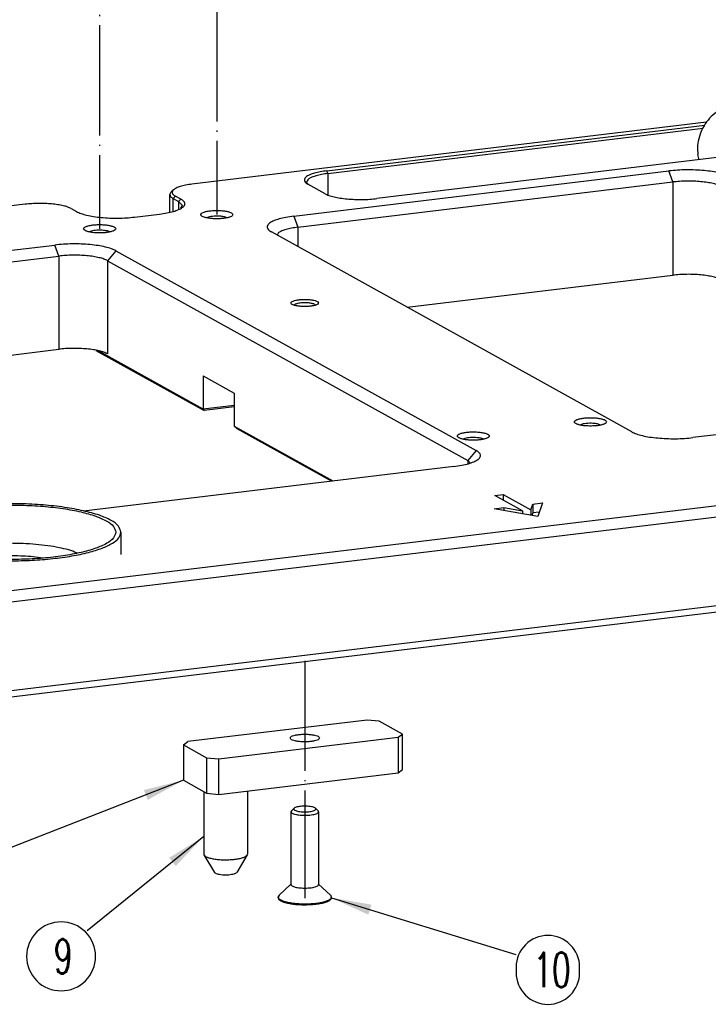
# Model space of a CAD drawing. Header units: inches. Extents: x -399 to 442, y -299 to 295.
# Tile 9 of 138: x -96 to -36, y -123 to -37. Entities that reach past the tile are written whole.
import ezdxf

# ---------------------------------------------------------------- set-up
doc = ezdxf.new("R2010")
doc.units = ezdxf.units.IN
doc.linetypes.add('DOT_CENTER', pattern=[14, 12, -1, 0, -1])
doc.layers.add('1', color=7, linetype='Continuous')
doc.styles.add('CONVERTER_13', font='txt.shx', dxfattribs={"width": 0.63})
doc.dimstyles.get("Standard").update_dxf_attribs({"dimtxt": 0.18, "dimasz": 0.18, "dimexe": 0.18, "dimexo": 0.0625, "dimgap": 0.09, "dimtad": 0, "dimtih": 1, "dimtoh": 1, "dimdec": 4, "dimzin": 0, "dimdsep": 46, "dimtxsty": 'Standard', "dimcen": 0.09, "dimadec": 0, "dimazin": 0, "dimtfac": 1, "dimtdec": 4, "dimtofl": 0, "dimtmove": 0, "dimatfit": 3, "dimfxl": 1, "dimtolj": 1, "dimtzin": 0, "dimarcsym": 0})

# ---------------------------------------------------------------- blocks, each defined once
blk = doc.blocks.new('0515-2033', base_point=(-91.36, -142.86))
at = {"color": 7, "linetype": 'Continuous'}
for p, q in [((-89.91, -132.63), (-89.96, -132.73)), ((-89.96, -132.73), (-89.96, -140.65)), ((-89.62, -132.36), (-89.91, -132.63)), ((-87.02, -132.63), (-87.3, -132.36)), ((-86.96, -132.73), (-86.96, -140.65)), ((-89.96, -140.6), (-91.25, -141.8)), ((-85.67, -141.8), (-86.96, -140.6)), ((-91.25, -141.8), (-91.36, -142)), ((-91.36, -142.1), (-91.36, -142)), ((-85.56, -142.1), (-85.56, -142))]:
    blk.add_line(p, q, dxfattribs=at)
for points, knots in [([(-89.96, -132.73), (-89.95, -132.76), (-89.93, -132.83), (-89.82, -132.9), (-89.68, -132.96), (-89.48, -133.02), (-89.24, -133.07), (-89.06, -133.09), (-88.97, -133.1)], [0, 0, 0, 0, 0.084402, 0.203023, 0.366819, 0.574932, 0.821551, 1.098129, 1.098129, 1.098129, 1.098129]), ([(-89.62, -132.36), (-89.64, -132.38), (-89.68, -132.43), (-89.63, -132.53), (-89.51, -132.59), (-89.34, -132.66), (-89.12, -132.7), (-88.96, -132.72), (-88.87, -132.73)], [0, 0, 0, 0, 0.0878316, 0.1702921, 0.2956576, 0.4753832, 0.7045792, 0.9719679, 0.9719679, 0.9719679, 0.9719679]), ([(-87.3, -132.36), (-87.34, -132.33), (-87.44, -132.27), (-87.63, -132.21), (-87.88, -132.17), (-88.16, -132.14), (-88.46, -132.13), (-88.76, -132.14), (-89.04, -132.17), (-89.29, -132.21), (-89.48, -132.27), (-89.58, -132.33), (-89.62, -132.36)], [0, 0, 0, 0, 0.142283, 0.343536, 0.595912, 0.885204, 1.193765, 1.502326, 1.791619, 2.043996, 2.24525, 2.387535, 2.387535, 2.387535, 2.387535]), ([(-88.97, -133.1), (-88.86, -133.1), (-88.62, -133.12), (-88.27, -133.12), (-87.93, -133.1), (-87.61, -133.06), (-87.35, -133), (-87.15, -132.92), (-87, -132.85), (-86.97, -132.76), (-86.96, -132.73)], [0, 0, 0, 0, 0.350368, 0.709462, 1.058096, 1.377822, 1.652321, 1.869104, 2.022623, 2.12442, 2.12442, 2.12442, 2.12442]), ([(-88.87, -132.73), (-88.76, -132.74), (-88.55, -132.76), (-88.23, -132.75), (-87.93, -132.72), (-87.66, -132.68), (-87.46, -132.62), (-87.32, -132.55), (-87.24, -132.44), (-87.28, -132.39), (-87.3, -132.36)], [0, 0, 0, 0, 0.320798, 0.647858, 0.958474, 1.231461, 1.449434, 1.602271, 1.697818, 1.79262, 1.79262, 1.79262, 1.79262]), ([(-86.96, -132.73), (-86.96, -132.71), (-86.97, -132.67), (-87, -132.64), (-87.02, -132.63)], [0, 0, 0, 0, 0.0542728, 0.1201718, 0.1201718, 0.1201718, 0.1201718]), ([(-89.96, -140.65), (-89.95, -140.68), (-89.93, -140.75), (-89.82, -140.82), (-89.68, -140.88), (-89.48, -140.94), (-89.24, -140.99), (-89.06, -141.01), (-88.97, -141.02)], [0, 0, 0, 0, 0.084401, 0.203021, 0.366815, 0.574928, 0.821547, 1.098125, 1.098125, 1.098125, 1.098125]), ([(-88.97, -141.02), (-88.86, -141.03), (-88.62, -141.04), (-88.27, -141.04), (-87.93, -141.02), (-87.61, -140.98), (-87.35, -140.92), (-87.15, -140.84), (-87, -140.77), (-86.97, -140.68), (-86.96, -140.65)], [0, 0, 0, 0, 0.350364, 0.709453, 1.058084, 1.377808, 1.652307, 1.869094, 2.022617, 2.124417, 2.124417, 2.124417, 2.124417]), ([(-91.36, -142), (-91.34, -142.06), (-91.31, -142.19), (-91.1, -142.32), (-90.81, -142.45), (-90.43, -142.56), (-89.96, -142.65), (-89.63, -142.69), (-89.45, -142.71)], [0, 0, 0, 0, 0.163176, 0.39251, 0.709183, 1.111539, 1.588342, 2.123065, 2.123065, 2.123065, 2.123065]), ([(-91.36, -142.1), (-91.34, -142.15), (-91.31, -142.28), (-91.1, -142.42), (-90.81, -142.55), (-90.43, -142.66), (-89.96, -142.75), (-89.63, -142.79), (-89.45, -142.81)], [0, 0, 0, 0, 0.163177, 0.392512, 0.709186, 1.111542, 1.588344, 2.123067, 2.123067, 2.123067, 2.123067]), ([(-89.45, -142.71), (-89.23, -142.73), (-88.77, -142.76), (-88.09, -142.75), (-87.43, -142.71), (-86.83, -142.63), (-86.31, -142.52), (-85.93, -142.38), (-85.64, -142.23), (-85.58, -142.07), (-85.56, -142)], [0, 0, 0, 0, 0.677372, 1.371612, 2.045632, 2.663764, 3.194459, 3.613575, 3.910382, 4.107192, 4.107192, 4.107192, 4.107192]), ([(-89.45, -142.81), (-89.23, -142.82), (-88.77, -142.86), (-88.09, -142.85), (-87.43, -142.81), (-86.83, -142.73), (-86.31, -142.62), (-85.93, -142.47), (-85.64, -142.32), (-85.58, -142.16), (-85.56, -142.1)], [0, 0, 0, 0, 0.677376, 1.371621, 2.045644, 2.663777, 3.194472, 3.613585, 3.910387, 4.107196, 4.107196, 4.107196, 4.107196]), ([(-85.56, -142), (-85.57, -141.97), (-85.58, -141.89), (-85.64, -141.83), (-85.67, -141.8)], [0, 0, 0, 0, 0.1049252, 0.2323252, 0.2323252, 0.2323252, 0.2323252])]:
    blk.add_open_spline(points, degree=3, knots=knots, dxfattribs=at)
at = {"layer": '1', "color": 1, "linetype": 'DOT_CENTER'}
blk.add_line((-88.46, -116.3), (-88.46, -142.15), dxfattribs=at)
blk = doc.blocks.new('N2360-21082__12', base_point=(-101.66, -139.6))
at = {"color": 7, "linetype": 'Continuous'}
for p, q in [((-81.69, -122.76), (-101.18, -125.11)), ((-80.37, -122.88), (-81.69, -122.76)), ((-77.83, -124.29), (-80.37, -122.88)), ((-101.66, -125.45), (-101.18, -125.11)), ((-97.8, -126.98), (-78.31, -124.63)), ((-78.31, -124.63), (-77.83, -124.29)), ((-78.31, -124.63), (-78.31, -128.5)), ((-77.83, -128.15), (-77.83, -124.29)), ((-101.66, -125.45), (-101.66, -129.31)), ((-101.66, -125.45), (-99.13, -126.86)), ((-99.13, -126.86), (-99.13, -130.72)), ((-99.13, -126.86), (-97.8, -126.98)), ((-97.8, -130.85), (-97.8, -126.98)), ((-97.8, -130.85), (-78.31, -128.5)), ((-78.31, -128.5), (-77.83, -128.15)), ((-101.66, -129.31), (-99.13, -130.72)), ((-99.45, -130.54), (-99.45, -137.34)), ((-94.69, -130.47), (-94.69, -137.34)), ((-99.13, -130.72), (-97.8, -130.85)), ((-99.42, -137.44), (-98.28, -139.33)), ((-94.72, -137.44), (-95.86, -139.33)), ((-94.69, -137.34), (-94.72, -137.44)), ((-94.69, -137.32), (-94.69, -137.34))]:
    blk.add_line(p, q, dxfattribs=at)
for points, knots in [([(-90.06, -124.71), (-90.04, -124.76), (-89.99, -124.87), (-89.77, -124.95), (-89.49, -125.04), (-89.11, -125.1), (-88.68, -125.13), (-88.24, -125.13), (-87.81, -125.1), (-87.44, -125.04), (-87.14, -124.95), (-86.94, -124.87), (-86.83, -124.71), (-86.94, -124.56), (-87.14, -124.47), (-87.44, -124.39), (-87.81, -124.33), (-88.24, -124.3), (-88.68, -124.3), (-89.11, -124.33), (-89.49, -124.39), (-89.77, -124.47), (-89.99, -124.56), (-90.04, -124.67), (-90.06, -124.71)], [0, 0, 0, 0, 0.133462, 0.350914, 0.662162, 1.050539, 1.488759, 1.944166, 2.382386, 2.770763, 3.082011, 3.299464, 3.432925, 3.566386, 3.78384, 4.095087, 4.483464, 4.921684, 5.377091, 5.815312, 6.203688, 6.514936, 6.732388, 6.86585, 6.86585, 6.86585, 6.86585]), ([(-99.45, -137.34), (-99.45, -137.36), (-99.45, -137.39), (-99.43, -137.42), (-99.42, -137.44)], [0, 0, 0, 0, 0.0483552, 0.1005195, 0.1005195, 0.1005195, 0.1005195]), ([(-99.42, -137.44), (-99.37, -137.49), (-99.25, -137.62), (-98.95, -137.73), (-98.55, -137.83), (-98.07, -137.91), (-97.53, -137.96), (-97.16, -137.96), (-96.97, -137.96)], [0, 0, 0, 0, 0.213597, 0.528629, 0.942317, 1.436912, 1.987062, 2.563078, 2.563078, 2.563078, 2.563078]), ([(-96.97, -137.96), (-96.79, -137.95), (-96.44, -137.95), (-95.94, -137.89), (-95.5, -137.82), (-95.15, -137.71), (-94.88, -137.61), (-94.76, -137.49), (-94.72, -137.44)], [0, 0, 0, 0, 0.536956, 1.042911, 1.493922, 1.869937, 2.157453, 2.355723, 2.355723, 2.355723, 2.355723]), ([(-98.28, -139.33), (-98.25, -139.36), (-98.17, -139.43), (-97.97, -139.49), (-97.71, -139.55), (-97.4, -139.59), (-97.07, -139.6), (-96.74, -139.59), (-96.43, -139.55), (-96.17, -139.49), (-95.97, -139.43), (-95.89, -139.36), (-95.86, -139.33)], [0, 0, 0, 0, 0.132607, 0.336515, 0.605845, 0.923336, 1.266183, 1.609031, 1.926521, 2.19585, 2.399757, 2.532363, 2.532363, 2.532363, 2.532363])]:
    blk.add_open_spline(points, degree=3, knots=knots, dxfattribs=at)
blk = doc.blocks.new('N2390-60305__17', base_point=(-318.01, -142.86))
for name, p in [('0515-2033', (-91.36, -142.86)), ('N2360-21082__12', (-101.66, -139.6))]:
    blk.add_blockref(name, p)
blk = doc.blocks.new('E6980-21791_2__33', base_point=(-132.45, -105.43))
at = {"color": 7, "linetype": 'Continuous'}
for p, q in [((-132.45, -102.32), (-132.45, -104.74)), ((-108.45, -102.32), (-108.45, -104.74))]:
    blk.add_line(p, q, dxfattribs=at)
at = {"color": 1, "linetype": 'Continuous'}
for p, q in [((-127.6, -104.54), (-127.71, -104.59)), ((-122.77, -104.98), (-123.96, -105.13)), ((-116.92, -105.13), (-118.25, -104.97)), ((-113.19, -104.59), (-113.26, -104.56))]:
    blk.add_line(p, q, dxfattribs=at)
at = {"color": 7, "linetype": 'Continuous'}
for points, knots in [([(-121.91, -99.24), (-122.62, -99.27), (-124, -99.34), (-125.98, -99.55), (-127.79, -99.85), (-129.36, -100.22), (-130.65, -100.65), (-131.6, -101.14), (-132.29, -101.67), (-132.4, -102.13), (-132.45, -102.32)], [0, 0, 0, 0, 2.124368, 4.1398, 5.986399, 7.61164, 8.974032, 10.049169, 10.843938, 11.43668, 11.43668, 11.43668, 11.43668]), ([(-109, -102.32), (-109.06, -102.11), (-109.22, -101.58), (-110.1, -101.03), (-111.28, -100.51), (-112.88, -100.07), (-114.8, -99.72), (-116.96, -99.48), (-119.27, -99.36), (-121.63, -99.36), (-123.94, -99.48), (-126.1, -99.72), (-128.02, -100.07), (-129.61, -100.51), (-130.82, -101.03), (-131.63, -101.58), (-132.01, -102.32), (-131.63, -103.07), (-130.82, -103.62), (-129.61, -104.14), (-128.02, -104.57), (-126.1, -104.93), (-123.94, -105.17), (-121.63, -105.29), (-119.27, -105.29), (-116.96, -105.17), (-114.8, -104.93), (-112.88, -104.57), (-111.28, -104.14), (-110.1, -103.62), (-109.22, -103.07), (-109.06, -102.54), (-109, -102.32)], [0, 0, 0, 0, 0.665008, 1.610693, 2.922303, 4.58886, 6.559346, 8.760572, 11.105507, 13.499208, 15.844142, 18.045369, 20.015854, 21.682412, 22.994021, 23.939707, 24.604715, 25.269722, 26.215408, 27.527017, 29.193575, 31.164061, 33.365287, 35.710221, 38.103923, 40.448857, 42.650083, 44.62057, 46.287126, 47.598736, 48.544421, 49.209429, 49.209429, 49.209429, 49.209429]), ([(-108.45, -102.32), (-108.52, -102.09), (-108.69, -101.53), (-109.63, -100.95), (-110.89, -100.41), (-112.6, -99.95), (-114.64, -99.58), (-116.94, -99.33), (-119.39, -99.2), (-121.07, -99.23), (-121.91, -99.24)], [0, 0, 0, 0, 0.705154, 1.712316, 3.111382, 4.888978, 6.988875, 9.331094, 11.820903, 14.355306, 14.355306, 14.355306, 14.355306]), ([(-132.45, -102.32), (-132.39, -102.54), (-132.25, -103.05), (-131.44, -103.6), (-130.34, -104.12), (-128.84, -104.57), (-127.04, -104.94), (-124.99, -105.22), (-122.76, -105.39), (-120.45, -105.45), (-118.14, -105.39), (-115.91, -105.22), (-113.86, -104.94), (-112.06, -104.57), (-110.56, -104.12), (-109.46, -103.6), (-108.65, -103.05), (-108.51, -102.54), (-108.45, -102.32)], [0, 0, 0, 0, 0.648305, 1.545948, 2.778026, 4.342833, 6.201838, 8.296237, 10.554281, 12.896126, 15.237972, 17.496018, 19.590421, 21.449431, 23.014243, 24.246327, 25.143976, 25.792284, 25.792284, 25.792284, 25.792284])]:
    blk.add_open_spline(points, degree=3, knots=knots, dxfattribs=at)
at = {"color": 1, "linetype": 'Continuous'}
for points, knots in [([(-120.52, -103.53), (-120.98, -103.54), (-121.9, -103.55), (-123.25, -103.64), (-124.53, -103.79), (-125.69, -103.99), (-126.71, -104.22), (-127.32, -104.44), (-127.6, -104.54)], [0, 0, 0, 0, 1.39983, 2.762242, 4.052787, 5.239499, 6.294238, 7.194375, 7.194375, 7.194375, 7.194375]), ([(-113.26, -104.56), (-113.55, -104.45), (-114.17, -104.22), (-115.22, -103.99), (-116.41, -103.78), (-117.71, -103.64), (-119.1, -103.54), (-120.04, -103.54), (-120.52, -103.53)], [0, 0, 0, 0, 0.915647, 1.993443, 3.209228, 4.532811, 5.929848, 7.363349, 7.363349, 7.363349, 7.363349]), ([(-118.25, -104.97), (-118.62, -104.95), (-119.38, -104.9), (-120.51, -104.89), (-121.65, -104.91), (-122.4, -104.96), (-122.77, -104.98)], [0, 0, 0, 0, 1.122363, 2.265203, 3.406834, 4.525599, 4.525599, 4.525599, 4.525599])]:
    blk.add_open_spline(points, degree=3, knots=knots, dxfattribs=at)
blk = doc.blocks.new('bushings__36', base_point=(-253.31, -105.43))
blk.add_blockref('E6980-21791_2__33', (-132.45, -105.43))
blk = doc.blocks.new('23796-0S111__56', base_point=(-40.95, -64.93))
at = {"color": 7, "linetype": 'Continuous'}
for p, q in [((-33.77, -58.56), (-40.66, -59.39)), ((-39.28, -59.23), (-38.63, -58.88)), ((-36.66, -58.8), (-36.45, -58.89)), ((-27.22, -62.2), (-33.77, -58.56)), ((-40.66, -59.39), (-40.66, -61.41)), ((-34.11, -63.03), (-40.66, -59.39)), ((-40.91, -61.09), (-40.66, -60.66)), ((-40.95, -61.24), (-40.91, -61.09)), ((-27.22, -62.2), (-34.11, -63.03)), ((-34.11, -63.03), (-34.11, -64.93)), ((-27.22, -62.2), (-27.22, -64.8))]:
    blk.add_line(p, q, dxfattribs=at)
for points, knots in [([(-36.66, -58.8), (-36.82, -58.76), (-37.14, -58.68), (-37.64, -58.67), (-38.15, -58.73), (-38.47, -58.83), (-38.63, -58.88)], [0, 0, 0, 0, 0.489179, 0.985166, 1.489993, 2.004823, 2.004823, 2.004823, 2.004823]), ([(-32.32, -59.92), (-32.35, -59.84), (-32.43, -59.64), (-32.8, -59.47), (-33.3, -59.31), (-33.95, -59.19), (-34.71, -59.11), (-35.52, -59.08), (-36.33, -59.11), (-37.09, -59.19), (-37.74, -59.31), (-38.25, -59.47), (-38.59, -59.64), (-38.77, -59.92), (-38.59, -60.19), (-38.25, -60.36), (-37.74, -60.53), (-37.09, -60.65), (-36.33, -60.73), (-35.52, -60.75), (-34.71, -60.73), (-33.95, -60.65), (-33.3, -60.53), (-32.8, -60.36), (-32.43, -60.19), (-32.35, -59.99), (-32.32, -59.92)], [0, 0, 0, 0, 0.240498, 0.617454, 1.154144, 1.829828, 2.60603, 3.434731, 4.263433, 5.039635, 5.715319, 6.252009, 6.628965, 6.869463, 7.109961, 7.486917, 8.023607, 8.699291, 9.475493, 10.304194, 11.132896, 11.909098, 12.584782, 13.121472, 13.498428, 13.738926, 13.738926, 13.738926, 13.738926]), ([(-28.94, -61.79), (-28.97, -61.72), (-29.05, -61.52), (-29.42, -61.35), (-29.92, -61.18), (-30.57, -61.06), (-31.33, -60.98), (-32.14, -60.96), (-32.95, -60.98), (-33.71, -61.06), (-34.36, -61.18), (-34.87, -61.35), (-35.21, -61.52), (-35.39, -61.79), (-35.21, -62.07), (-34.87, -62.24), (-34.36, -62.4), (-33.71, -62.53), (-32.95, -62.6), (-32.14, -62.63), (-31.33, -62.6), (-30.57, -62.53), (-29.92, -62.4), (-29.42, -62.24), (-29.05, -62.07), (-28.97, -61.87), (-28.94, -61.79)], [0, 0, 0, 0, 0.240498, 0.617454, 1.154144, 1.829828, 2.60603, 3.434731, 4.263433, 5.039635, 5.715319, 6.252009, 6.628965, 6.869463, 7.109961, 7.486917, 8.023607, 8.699291, 9.475493, 10.304194, 11.132896, 11.909098, 12.584782, 13.121472, 13.498428, 13.738926, 13.738926, 13.738926, 13.738926])]:
    blk.add_open_spline(points, degree=3, knots=knots, dxfattribs=at)
blk = doc.blocks.new('bearing_HK0509__57', base_point=(-45.82, -61.8))
at = {"color": 7, "linetype": 'Continuous'}
for p, q in [((-35.7, -58.34), (-39.51, -56.23)), ((-35.7, -58.34), (-35.15, -58.73)), ((-41.05, -59.91), (-40.66, -59.47)), ((-40.58, -59.39), (-40.24, -59.01)), ((-41.71, -61.33), (-41.63, -60.99)), ((-45.58, -61.8), (-45.73, -61.24))]:
    blk.add_line(p, q, dxfattribs=at)
for points, knots in [([(-39.51, -56.23), (-39.78, -56.1), (-40.33, -55.85), (-41.25, -55.75), (-42.18, -55.87), (-43.09, -56.21), (-43.92, -56.75), (-44.64, -57.46), (-45.21, -58.31), (-45.59, -59.26), (-45.8, -60.25), (-45.75, -60.91), (-45.73, -61.24)], [0, 0, 0, 0, 0.895035, 1.803412, 2.735282, 3.695498, 4.682996, 5.691466, 6.710824, 7.729111, 8.73455, 9.717589, 9.717589, 9.717589, 9.717589]), ([(-35.7, -58.34), (-35.94, -58.23), (-36.41, -58.01), (-37.2, -57.88), (-38, -57.91), (-38.8, -58.12), (-39.57, -58.48), (-40.01, -58.83), (-40.24, -59.01)], [0, 0, 0, 0, 0.774456, 1.557673, 2.356822, 3.176314, 4.017254, 4.877514, 4.877514, 4.877514, 4.877514]), ([(-41.05, -59.91), (-41.16, -60.08), (-41.39, -60.43), (-41.55, -60.81), (-41.63, -60.99)], [0, 0, 0, 0, 0.614002, 1.227638, 1.227638, 1.227638, 1.227638])]:
    blk.add_open_spline(points, degree=3, knots=knots, dxfattribs=at)
blk = doc.blocks.new('bearing_assy2_2__58', base_point=(-45.82, -64.93))
for name, p in [('bearing_HK0509__57', (-45.82, -61.8)), ('23796-0S111__56', (-40.95, -64.93))]:
    blk.add_blockref(name, p)
blk = doc.blocks.new('bearings__66', base_point=(-357.1, -124.31))
blk.add_blockref('bearing_assy2_2__58', (-45.82, -64.93))
blk = doc.blocks.new('E6980-24110__67', base_point=(-386.38, -128.07))
at = {"color": 7, "linetype": 'Continuous'}
for p, q in [((-44.77, -57.7), (-100.72, -64.46)), ((-86.06, -63), (-44.98, -58.04)), ((-85.95, -63.3), (-45.16, -58.38)), ((-40.96, -61.24), (-80.61, -66.03)), ((-89.66, -67.94), (-48.87, -63.02)), ((-89.23, -69.14), (-48.45, -64.22)), ((-103.13, -65.58), (-102.99, -65.3)), ((-102.75, -65.08), (-102.99, -65.3)), ((-88.26, -64.28), (-88.07, -64.49)), ((-86.26, -65.49), (-88.12, -64.46)), ((-103.13, -67.5), (-103.13, -65.58)), ((-102.76, -66.01), (-102.17, -66.34)), ((-101.94, -66.07), (-102.53, -65.75)), ((-101.75, -66.78), (-102.17, -66.34)), ((-118.84, -66.64), (-171.78, -73.03)), ((-113.86, -67.11), (-113.27, -67.44)), ((-101.92, -67.07), (-101.75, -66.78)), ((-106.96, -68.04), (-104.24, -67.71)), ((-98.94, -68.04), (-99.13, -68.12)), ((-96.91, -68.11), (-97.18, -68.02)), ((-111.69, -69.57), (-111.88, -69.65)), ((-109.65, -69.65), (-109.92, -69.55)), ((-52.91, -91.4), (-92.07, -69.66)), ((-91.3, -69.73), (-91.46, -70)), ((-156.41, -76), (-115.63, -71.08)), ((-108.99, -71.7), (-69.82, -93.44)), ((-155.99, -77.2), (-115.21, -72.28)), ((-109.89, -72.78), (-70.72, -94.52)), ((-77.33, -77.85), (-48.45, -74.36)), ((-89.59, -77.57), (-89.62, -77.62)), ((-87.3, -77.62), (-87.37, -77.54)), ((-144.08, -85.91), (-115.21, -82.42)), ((-184.34, -116.4), (88.64, -83.45)), ((-111.18, -82.54), (-99.39, -89.08)), ((-99.51, -88.92), (-110.95, -82.57)), ((89.07, -84.65), (-183.91, -117.6)), ((-99.51, -85.3), (-96.13, -87.18)), ((-99.51, -85.3), (-99.51, -88.92)), ((-96.13, -87.18), (-96.13, -90.8)), ((-5.48, -87.11), (-46.26, -92.03)), ((-96.13, -88.52), (-99.51, -88.92)), ((-96.13, -88.69), (-99.39, -89.08)), ((-99.51, -88.92), (-99.39, -89.08)), ((-96.13, -90.8), (-85.41, -96.75)), ((-96.13, -90.8), (-95.8, -91.07)), ((-58.32, -90.58), (-58.51, -90.66)), ((-56.29, -90.66), (-56.56, -90.56)), ((-85.54, -96.77), (-95.8, -91.07)), ((-71.06, -92.12), (-71.25, -92.2)), ((-69.03, -92.2), (-69.3, -92.1)), ((-72.24, -95.16), (-112.51, -100.03)), ((-70.47, -94.79), (-70.72, -94.52)), ((-67.81, -98.34), (-66.9, -98.23)), ((-64.8, -100.01), (-67.81, -98.34)), ((-66.9, -98.23), (-66.9, -98.84)), ((-66.9, -98.23), (-63.89, -99.9)), ((54.82, -99.13), (-139.15, -122.54)), ((53.82, -98.57), (-138.64, -121.79)), ((-63.89, -99.9), (-63.68, -99.27)), ((-63.68, -99.27), (-62.63, -99.14)), ((-63.68, -99.27), (-63.68, -100.23)), ((-62.63, -99.14), (-63.13, -100.63)), ((-67.86, -99.77), (-66.81, -99.64)), ((-63.13, -100.63), (-67.86, -99.77)), ((-66.81, -99.64), (-64.8, -100.01)), ((-66.81, -99.64), (-66.81, -99.96)), ((-64.8, -100.01), (-64.8, -100.33)), ((-63.89, -99.9), (-63.89, -100.49)), ((-63.68, -100.23), (-63.77, -100.51)), ((-62.97, -100.15), (-63.68, -100.23))]:
    blk.add_line(p, q, dxfattribs=at)
at = {"color": 1, "linetype": 'Continuous'}
for p, q in [((-85.95, -63.3), (-86.06, -63)), ((-48.45, -64.22), (-48.87, -63.02)), ((-85.95, -63.3), (-85.95, -65.6)), ((-48.45, -64.22), (-48.45, -74.36)), ((-102.76, -66.01), (-102.53, -65.75)), ((-102.76, -67.43), (-102.76, -66.01)), ((-101.94, -66.07), (-102.17, -66.34)), ((-102.17, -66.34), (-102.17, -67.18)), ((-89.66, -67.94), (-89.23, -69.14)), ((-89.23, -69.14), (-89.23, -71.24)), ((-115.21, -72.28), (-115.63, -71.08)), ((-108.99, -71.7), (-109.89, -72.78)), ((-115.21, -72.28), (-115.21, -82.42)), ((-109.89, -72.78), (-109.89, -82.92)), ((-69.82, -93.44), (-70.72, -94.52)), ((-70.72, -94.52), (-70.72, -94.88))]:
    blk.add_line(p, q, dxfattribs=at)
at = {"color": 7, "linetype": 'Continuous'}
for points, knots in [([(-86.06, -63), (-86.3, -63.03), (-86.75, -63.1), (-87.37, -63.24), (-87.87, -63.4), (-88.23, -63.59), (-88.47, -63.79), (-88.54, -64.06), (-88.38, -64.3), (-88.21, -64.4), (-88.12, -64.46)], [0, 0, 0, 0, 0.725305, 1.362147, 1.891015, 2.300442, 2.594408, 2.814459, 3.058251, 3.401435, 3.401435, 3.401435, 3.401435]), ([(-42.23, -63.65), (-42.39, -63.57), (-42.76, -63.4), (-43.42, -63.22), (-44.19, -63.07), (-45.07, -62.97), (-46.01, -62.91), (-46.97, -62.89), (-47.93, -62.93), (-48.56, -62.99), (-48.87, -63.02)], [0, 0, 0, 0, 0.544952, 1.225946, 2.024672, 2.915222, 3.866792, 4.845604, 5.816599, 6.745083, 6.745083, 6.745083, 6.745083]), ([(-85.95, -63.3), (-86.18, -63.33), (-86.6, -63.39), (-87.18, -63.52), (-87.66, -63.68), (-87.99, -63.85), (-88.24, -64.05), (-88.25, -64.21), (-88.26, -64.28)], [0, 0, 0, 0, 0.682639, 1.28202, 1.779778, 2.165121, 2.441795, 2.648902, 2.648902, 2.648902, 2.648902]), ([(-43.13, -64.72), (-43.27, -64.66), (-43.56, -64.52), (-44.09, -64.38), (-44.71, -64.26), (-45.41, -64.18), (-46.16, -64.13), (-46.93, -64.12), (-47.7, -64.15), (-48.2, -64.2), (-48.45, -64.22)], [0, 0, 0, 0, 0.435962, 0.980757, 1.619738, 2.332178, 3.093434, 3.876483, 4.653279, 5.396066, 5.396066, 5.396066, 5.396066]), ([(-102.75, -65.08), (-102.8, -65.13), (-102.88, -65.22), (-102.89, -65.43), (-102.75, -65.61), (-102.61, -65.7), (-102.53, -65.75)], [0, 0, 0, 0, 0.2072102, 0.3787211, 0.5818412, 0.8593201, 0.8593201, 0.8593201, 0.8593201]), ([(-100.72, -64.46), (-100.95, -64.49), (-101.38, -64.55), (-101.96, -64.69), (-102.42, -64.84), (-102.65, -65.01), (-102.75, -65.08)], [0, 0, 0, 0, 0.699417, 1.302291, 1.786954, 2.143448, 2.143448, 2.143448, 2.143448]), ([(-104.24, -67.71), (-103.97, -67.67), (-103.47, -67.6), (-102.78, -67.44), (-102.22, -67.26), (-101.81, -67.05), (-101.54, -66.82), (-101.46, -66.52), (-101.64, -66.25), (-101.83, -66.14), (-101.94, -66.07)], [0, 0, 0, 0, 0.810635, 1.5224, 2.113487, 2.571082, 2.899632, 3.145572, 3.418046, 3.801604, 3.801604, 3.801604, 3.801604]), ([(-103.13, -65.58), (-103.11, -65.66), (-103.05, -65.85), (-102.87, -65.95), (-102.76, -66.01)], [0, 0, 0, 0, 0.2433097, 0.5953537, 0.5953537, 0.5953537, 0.5953537]), ([(-86.26, -65.49), (-86.12, -65.56), (-85.8, -65.71), (-85.24, -65.86), (-84.59, -65.98), (-83.84, -66.07), (-83.04, -66.12), (-82.22, -66.14), (-81.41, -66.11), (-80.87, -66.05), (-80.61, -66.03)], [0, 0, 0, 0, 0.463209, 1.042054, 1.720971, 2.477939, 3.286773, 4.118763, 4.944109, 5.73332, 5.73332, 5.73332, 5.73332]), ([(-113.86, -67.11), (-113.98, -67.05), (-114.26, -66.92), (-114.75, -66.79), (-115.34, -66.68), (-115.99, -66.6), (-116.7, -66.56), (-117.42, -66.55), (-118.14, -66.57), (-118.61, -66.62), (-118.84, -66.64)], [0, 0, 0, 0, 0.408714, 0.91946, 1.518504, 2.186416, 2.900094, 3.634203, 4.362449, 5.058812, 5.058812, 5.058812, 5.058812]), ([(-113.27, -67.44), (-113.11, -67.51), (-112.76, -67.68), (-112.14, -67.84), (-111.4, -67.99), (-110.57, -68.09), (-109.68, -68.15), (-108.76, -68.16), (-107.85, -68.13), (-107.25, -68.07), (-106.96, -68.04)], [0, 0, 0, 0, 0.517704, 1.164649, 1.923439, 2.769461, 3.673453, 4.603324, 5.525769, 6.407828, 6.407828, 6.407828, 6.407828]), ([(-96.27, -67.77), (-96.29, -67.73), (-96.34, -67.6), (-96.59, -67.51), (-96.9, -67.41), (-97.31, -67.35), (-97.78, -67.32), (-98.26, -67.32), (-98.73, -67.35), (-99.14, -67.41), (-99.46, -67.51), (-99.68, -67.6), (-99.8, -67.77), (-99.68, -67.94), (-99.46, -68.03), (-99.14, -68.13), (-98.73, -68.19), (-98.26, -68.23), (-97.78, -68.23), (-97.31, -68.19), (-96.9, -68.13), (-96.59, -68.03), (-96.34, -67.94), (-96.29, -67.82), (-96.27, -67.77)], [0, 0, 0, 0, 0.145974, 0.383812, 0.72424, 1.149027, 1.62833, 2.126432, 2.605735, 3.030522, 3.370949, 3.608789, 3.754762, 3.900735, 4.138574, 4.479001, 4.903789, 5.383092, 5.881194, 6.360497, 6.785284, 7.125711, 7.36355, 7.509524, 7.509524, 7.509524, 7.509524]), ([(-97.59, -67.95), (-97.71, -67.94), (-97.96, -67.93), (-98.31, -67.94), (-98.64, -67.97), (-98.85, -68.01), (-98.94, -68.04)], [0, 0, 0, 0, 0.359886, 0.725243, 1.066794, 1.357837, 1.357837, 1.357837, 1.357837]), ([(-97.18, -68.02), (-97.24, -68), (-97.38, -67.97), (-97.52, -67.96), (-97.59, -67.95)], [0, 0, 0, 0, 0.1996826, 0.4223219, 0.4223219, 0.4223219, 0.4223219]), ([(-89.66, -67.94), (-89.94, -67.98), (-90.47, -68.06), (-91.19, -68.22), (-91.78, -68.41), (-92.21, -68.63), (-92.5, -68.87), (-92.58, -69.19), (-92.39, -69.47), (-92.19, -69.59), (-92.07, -69.66)], [0, 0, 0, 0, 0.8533, 1.602526, 2.224723, 2.706402, 3.052244, 3.311128, 3.597943, 4.001688, 4.001688, 4.001688, 4.001688]), ([(-109.01, -69.31), (-109.03, -69.26), (-109.09, -69.14), (-109.33, -69.05), (-109.64, -68.95), (-110.06, -68.89), (-110.52, -68.85), (-111.01, -68.85), (-111.47, -68.89), (-111.88, -68.95), (-112.21, -69.05), (-112.43, -69.14), (-112.55, -69.31), (-112.43, -69.48), (-112.21, -69.57), (-111.88, -69.67), (-111.47, -69.73), (-111.01, -69.76), (-110.52, -69.76), (-110.06, -69.73), (-109.64, -69.67), (-109.33, -69.57), (-109.09, -69.48), (-109.03, -69.36), (-109.01, -69.31)], [0, 0, 0, 0, 0.145974, 0.383812, 0.72424, 1.149027, 1.62833, 2.126432, 2.605735, 3.030522, 3.370949, 3.608789, 3.754762, 3.900735, 4.138574, 4.479001, 4.903789, 5.383092, 5.881194, 6.360497, 6.785284, 7.125711, 7.36355, 7.509524, 7.509524, 7.509524, 7.509524]), ([(-110.34, -69.49), (-110.46, -69.48), (-110.7, -69.46), (-111.05, -69.47), (-111.39, -69.5), (-111.59, -69.55), (-111.69, -69.57)], [0, 0, 0, 0, 0.359886, 0.725243, 1.066794, 1.357837, 1.357837, 1.357837, 1.357837]), ([(-109.92, -69.55), (-109.98, -69.54), (-110.12, -69.51), (-110.26, -69.5), (-110.34, -69.49)], [0, 0, 0, 0, 0.1996822, 0.4223209, 0.4223209, 0.4223209, 0.4223209]), ([(-89.23, -69.14), (-89.46, -69.18), (-89.88, -69.23), (-90.46, -69.37), (-90.94, -69.52), (-91.19, -69.66), (-91.3, -69.73)], [0, 0, 0, 0, 0.682643, 1.282026, 1.779785, 2.165128, 2.165128, 2.165128, 2.165128]), ([(-108.99, -71.7), (-109.15, -71.63), (-109.52, -71.45), (-110.18, -71.28), (-110.95, -71.13), (-111.83, -71.03), (-112.77, -70.96), (-113.73, -70.95), (-114.69, -70.98), (-115.32, -71.05), (-115.63, -71.08)], [0, 0, 0, 0, 0.544952, 1.225946, 2.024672, 2.915222, 3.866792, 4.845604, 5.816599, 6.745083, 6.745083, 6.745083, 6.745083]), ([(-109.89, -72.78), (-110.02, -72.72), (-110.32, -72.58), (-110.84, -72.44), (-111.47, -72.32), (-112.17, -72.24), (-112.92, -72.19), (-113.69, -72.18), (-114.46, -72.2), (-114.96, -72.25), (-115.21, -72.28)], [0, 0, 0, 0, 0.435962, 0.980757, 1.619738, 2.332178, 3.093434, 3.876483, 4.653279, 5.396066, 5.396066, 5.396066, 5.396066]), ([(-43.13, -74.87), (-43.27, -74.8), (-43.56, -74.66), (-44.09, -74.53), (-44.71, -74.41), (-45.41, -74.32), (-46.16, -74.27), (-46.93, -74.26), (-47.7, -74.29), (-48.2, -74.34), (-48.45, -74.36)], [0, 0, 0, 0, 0.435962, 0.980757, 1.619738, 2.332178, 3.093434, 3.876483, 4.653279, 5.396066, 5.396066, 5.396066, 5.396066]), ([(-86.96, -77.38), (-86.98, -77.34), (-87.02, -77.24), (-87.23, -77.16), (-87.5, -77.08), (-87.85, -77.02), (-88.25, -76.99), (-88.67, -76.99), (-89.07, -77.02), (-89.42, -77.08), (-89.7, -77.16), (-89.88, -77.24), (-89.99, -77.38), (-89.88, -77.53), (-89.7, -77.61), (-89.42, -77.69), (-89.07, -77.74), (-88.67, -77.77), (-88.25, -77.77), (-87.85, -77.74), (-87.5, -77.69), (-87.23, -77.61), (-87.02, -77.53), (-86.98, -77.42), (-86.96, -77.38)], [0, 0, 0, 0, 0.125121, 0.328982, 0.620777, 0.98488, 1.395712, 1.822656, 2.233487, 2.597591, 2.889385, 3.093247, 3.218367, 3.343487, 3.54735, 3.839144, 4.203247, 4.614079, 5.041023, 5.451855, 5.815957, 6.107753, 6.311614, 6.436735, 6.436735, 6.436735, 6.436735]), ([(-88.05, -77.38), (-88.15, -77.37), (-88.36, -77.36), (-88.66, -77.36), (-88.96, -77.39), (-89.22, -77.43), (-89.43, -77.48), (-89.54, -77.54), (-89.59, -77.57)], [0, 0, 0, 0, 0.306342, 0.619328, 0.919087, 1.186859, 1.406776, 1.568317, 1.568317, 1.568317, 1.568317]), ([(-87.37, -77.54), (-87.41, -77.52), (-87.5, -77.48), (-87.66, -77.44), (-87.84, -77.4), (-87.98, -77.39), (-88.05, -77.38)], [0, 0, 0, 0, 0.1307879, 0.2942258, 0.4859191, 0.6996499, 0.6996499, 0.6996499, 0.6996499]), ([(-109.89, -82.92), (-110.02, -82.86), (-110.32, -82.72), (-110.84, -82.58), (-111.47, -82.46), (-112.17, -82.38), (-112.92, -82.33), (-113.69, -82.32), (-114.46, -82.34), (-114.96, -82.4), (-115.21, -82.42)], [0, 0, 0, 0, 0.435962, 0.980757, 1.619738, 2.332178, 3.093434, 3.876483, 4.653279, 5.396066, 5.396066, 5.396066, 5.396066]), ([(-55.65, -90.32), (-55.67, -90.27), (-55.72, -90.15), (-55.96, -90.06), (-56.28, -89.96), (-56.69, -89.9), (-57.16, -89.86), (-57.64, -89.86), (-58.11, -89.9), (-58.52, -89.96), (-58.84, -90.06), (-59.06, -90.15), (-59.18, -90.32), (-59.06, -90.48), (-58.84, -90.58), (-58.52, -90.68), (-58.11, -90.74), (-57.64, -90.77), (-57.16, -90.77), (-56.69, -90.74), (-56.28, -90.68), (-55.96, -90.58), (-55.72, -90.48), (-55.67, -90.36), (-55.65, -90.32)], [0, 0, 0, 0, 0.145974, 0.383812, 0.72424, 1.149027, 1.62833, 2.126432, 2.605735, 3.030522, 3.370949, 3.608789, 3.754762, 3.900735, 4.138574, 4.479001, 4.903789, 5.383092, 5.881194, 6.360497, 6.785284, 7.125711, 7.36355, 7.509524, 7.509524, 7.509524, 7.509524]), ([(-56.97, -90.5), (-57.09, -90.49), (-57.33, -90.47), (-57.69, -90.48), (-58.02, -90.51), (-58.23, -90.56), (-58.32, -90.58)], [0, 0, 0, 0, 0.359884, 0.725238, 1.066788, 1.357829, 1.357829, 1.357829, 1.357829]), ([(-56.56, -90.56), (-56.62, -90.55), (-56.76, -90.52), (-56.9, -90.51), (-56.97, -90.5)], [0, 0, 0, 0, 0.1996838, 0.4223242, 0.4223242, 0.4223242, 0.4223242]), ([(-68.39, -91.86), (-68.41, -91.81), (-68.46, -91.69), (-68.71, -91.59), (-69.02, -91.5), (-69.43, -91.44), (-69.9, -91.4), (-70.39, -91.4), (-70.85, -91.44), (-71.26, -91.5), (-71.59, -91.59), (-71.8, -91.69), (-71.93, -91.86), (-71.8, -92.02), (-71.59, -92.12), (-71.26, -92.21), (-70.85, -92.28), (-70.39, -92.31), (-69.9, -92.31), (-69.43, -92.28), (-69.02, -92.21), (-68.71, -92.12), (-68.46, -92.02), (-68.41, -91.9), (-68.39, -91.86)], [0, 0, 0, 0, 0.145974, 0.383812, 0.72424, 1.149027, 1.62833, 2.126432, 2.605735, 3.030522, 3.370949, 3.608789, 3.754762, 3.900735, 4.138574, 4.479001, 4.903789, 5.383092, 5.881194, 6.360497, 6.785284, 7.125711, 7.36355, 7.509524, 7.509524, 7.509524, 7.509524]), ([(-69.71, -92.04), (-69.83, -92.03), (-70.08, -92.01), (-70.43, -92.02), (-70.76, -92.05), (-70.97, -92.1), (-71.06, -92.12)], [0, 0, 0, 0, 0.359884, 0.725238, 1.066787, 1.357829, 1.357829, 1.357829, 1.357829]), ([(-69.3, -92.1), (-69.36, -92.09), (-69.5, -92.06), (-69.64, -92.04), (-69.71, -92.04)], [0, 0, 0, 0, 0.1996831, 0.4223226, 0.4223226, 0.4223226, 0.4223226]), ([(-52.91, -91.4), (-52.74, -91.48), (-52.37, -91.65), (-51.72, -91.83), (-50.94, -91.98), (-50.07, -92.08), (-49.13, -92.14), (-48.16, -92.16), (-47.2, -92.13), (-46.57, -92.06), (-46.26, -92.03)], [0, 0, 0, 0, 0.544952, 1.225946, 2.024672, 2.915222, 3.866792, 4.845604, 5.816599, 6.745083, 6.745083, 6.745083, 6.745083]), ([(-72.24, -95.16), (-71.95, -95.13), (-71.42, -95.05), (-70.7, -94.89), (-70.11, -94.69), (-69.68, -94.47), (-69.4, -94.23), (-69.32, -93.92), (-69.51, -93.63), (-69.7, -93.51), (-69.82, -93.44)], [0, 0, 0, 0, 0.8533, 1.602526, 2.224723, 2.706402, 3.052244, 3.311128, 3.597943, 4.001688, 4.001688, 4.001688, 4.001688])]:
    blk.add_open_spline(points, degree=3, knots=knots, dxfattribs=at)
blk = doc.blocks.new('E6980-64110__68', base_point=(-386.38, -128.07))
for name, p in [('E6980-24110__67', (-386.38, -128.07)), ('bearings__66', (-357.1, -124.31)), ('bushings__36', (-253.31, -105.43))]:
    blk.add_blockref(name, p)
blk = doc.blocks.new('0515-1946_4__69', base_point=(-100.92, 174.19))
at = {"layer": '1', "color": 1, "linetype": 'DOT_CENTER'}
blk.add_line((-98.02, 180.37), (-98.02, -67.77), dxfattribs=at)
blk = doc.blocks.new('0515-1946_3__70', base_point=(-113.66, 172.65))
at = {"layer": '1', "color": 1, "linetype": 'DOT_CENTER'}
blk.add_line((-110.76, 178.84), (-110.76, -69.31), dxfattribs=at)
blk = doc.blocks.new('N2390-60301__120', base_point=(-230.23, 166.28))
for name, p in [('0515-1946_4__69', (-100.92, 174.19)), ('0515-1946_3__70', (-113.66, 172.65))]:
    blk.add_blockref(name, p)
blk = doc.blocks.new('N2494-90112__127', base_point=(-386.38, -319.12))
for name, p in [('N2390-60301__120', (-230.23, 166.28)), ('N2390-60305__17', (-318.01, -142.86)), ('E6980-64110__68', (-386.38, -128.07))]:
    blk.add_blockref(name, p)
blk = doc.blocks.new('gen1', base_point=(-147.5, 38.75))
at = {"layer": '1', "color": 1}
for points in [[(-114.95, -152.22), (-114.95, -152.22, 0.414214), (-111.2, -148.47), (-111.2, -148.47, 0.414214), (-114.95, -144.72), (-114.95, -144.72, 0.414214), (-118.7, -148.47), (-118.7, -148.47, 0.414214)], [(-62.03, -153.69), (-62.03, -153.69, 0.414214), (-58.58, -150.24), (-58.58, -149.64, 0.414214), (-62.03, -146.19), (-62.03, -146.19, 0.414214), (-65.48, -149.64), (-65.48, -150.24, 0.414214)]]:
    blk.add_lwpolyline(points, format="xyb", close=True, dxfattribs=at)
at = {"layer": '1', "color": 3}
for points in [[(-105.53, -131.44), (-105.95, -130.37), (-101.66, -129.31)], [(-102.49, -138.64), (-103.21, -137.75), (-99.45, -135.44)], [(-81.21, -142.84), (-81.55, -143.94), (-85.56, -142.1)]]:
    blk.add_solid(points, dxfattribs=at)
blk.add_blockref('N2494-90112__127', (-386.38, -319.12))
at = {"layer": '1', "color": 1, "style": 'CONVERTER_13', "width": 0.63}
for s, p in [('9', (-115.74, -150.34)), ('10', (-63.6, -151.81))]:
    blk.add_text(s, height=3.75, dxfattribs=at).set_placement(p)
at = {"layer": '1', "color": 3, "linetype": 'Continuous', "has_arrowhead": 0}
for points in [[(-101.66, -129.31), (-140.92, -144.62)], [(-99.45, -135.44), (-112.1, -145.7)], [(-85.56, -142.1), (-65.5, -148.27)]]:
    blk.add_leader(points, dimstyle='Standard', dxfattribs=at)

msp = doc.modelspace()

# ---------------------------------------------------------------- block references
at = {"xscale": 0.8, "yscale": 0.8, "zscale": 0.8}
msp.add_blockref('gen1', (-118, 31), dxfattribs=at)

doc.saveas('drawing.dxf')
